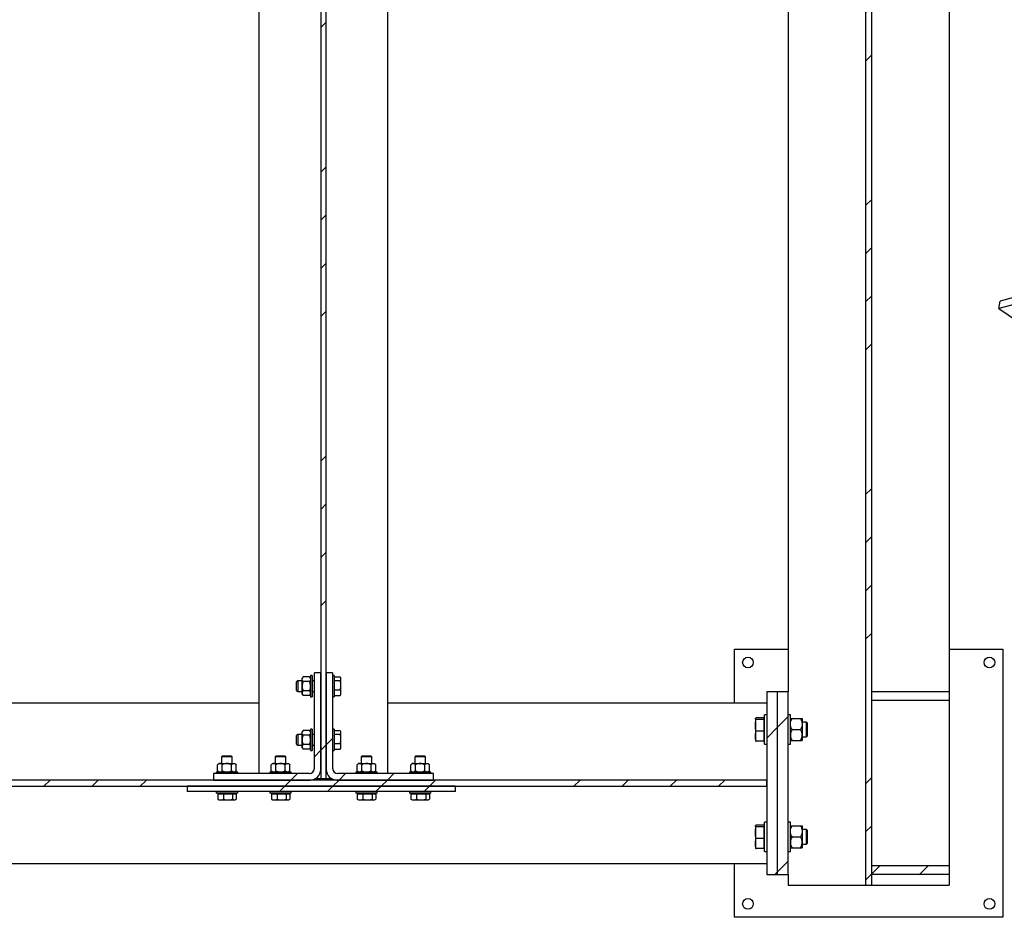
# Model space of a CAD drawing. Header units: millimetres. Extents: x 0 to 841, y 0 to 594.
# Tile 31 of 95: x 429 to 520, y 280 to 363. Entities that reach past the tile are written whole.
import ezdxf

# ---------------------------------------------------------------- set-up
doc = ezdxf.new("R2010")
doc.units = ezdxf.units.MM
doc.layers.add('COTES', color=1, linetype='Continuous')
doc.layers.add('TRAIT-FINS', color=9, linetype='Continuous')
doc.layers.add('TRAIT-FORT', color=4, linetype='Continuous', lineweight=25)
doc.styles.add('SLDTEXTSTYLE0', font='TXT', dxfattribs={"width": 0.75})
doc.dimstyles.new('SLDDIMSTYLE0', dxfattribs={"dimtxt": 3, "dimasz": 2, "dimexe": 0, "dimexo": 0.0625, "dimgap": 0.75, "dimtad": 1, "dimdec": 0, "dimlfac": 20, "dimrnd": 1e-09, "dimzin": 12, "dimdsep": 46, "dimtxsty": 'SLDTEXTSTYLE0', "dimsah": 1, "dimcen": 0.09, "dimadec": 0, "dimazin": 3, "dimtfac": 1, "dimtdec": 0, "dimtofl": 0, "dimtmove": 0, "dimatfit": 3, "dimfxl": 1, "dimfrac": 2, "dimtolj": 1, "dimtzin": 12, "dimarcsym": 0})
pattern_1 = [(45, (0, 0), (-13.4704, 13.4704), []), (45, (4.49, 2e-323), (-13.4704, 13.4704), []), (45, (8.98, 4e-323), (-13.4704, 13.4704), []), (45, (13.47, 6e-323), (-13.4704, 13.4704), [])]

# ---------------------------------------------------------------- blocks, each defined once
blk = doc.blocks.new('_D_20')
at = {"layer": 'COTES', "color": 1, "transparency": 16777216}
blk.add_line((463.008, 365.576), (500.308, 365.576), dxfattribs=at)
for points in [[(463.008, 365.576), (465.008, 365.076), (465.008, 366.076)], [(500.308, 365.576), (498.308, 366.076), (498.308, 365.076)]]:
    blk.add_solid(points, dxfattribs=at)
at = {"layer": 'COTES', "color": 1, "transparency": 16777216, "insert": (478.333, 369.444), "char_height": 3, "attachment_point": 1, "style": 'SLDTEXTSTYLE0'}
blk.add_mtext('746', dxfattribs=at)

msp = doc.modelspace()

# ---------------------------------------------------------------- hatches: boundary and pattern name
at = {"layer": 'TRAIT-FINS'}
h = msp.add_hatch(dxfattribs=at)
h.set_pattern_fill('DIN 201 ACIER ET FONTE', color=9, style=0, pattern_type=2)
h.set_pattern_definition(pattern_1)
h.paths.add_polyline_path([(508.095, 464.045), (507.52, 464.045), (507.52, 282.545), (508.095, 282.545)], flags=0)
h = msp.add_hatch(dxfattribs=at)
h.set_pattern_fill('DIN 201 ACIER ET FONTE', color=9, style=0, pattern_type=2)
h.set_pattern_definition(pattern_1)
h.paths.add_polyline_path([(457.258, 435.145), (456.758, 435.145), (456.758, 292.445), (457.258, 292.445)], flags=0)
h = msp.add_hatch(dxfattribs=at)
h.set_pattern_fill('DIN 201 ACIER ET FONTE', color=9, style=0, pattern_type=2)
h.set_pattern_definition(pattern_1)
edge = h.paths.add_edge_path(flags=0)
edge.add_line((456.158, 302.333), (456.158, 293.433))
edge.add_arc((455.658, 293.433), 0.5, 270, 360, ccw=False)
edge.add_line((455.658, 292.933), (446.758, 292.933))
edge.add_line((446.758, 292.933), (446.758, 292.333))
edge.add_line((446.758, 292.333), (455.758, 292.333))
edge.add_arc((455.758, 293.333), 1, 270, 360)
edge.add_line((456.758, 293.333), (456.758, 302.333))
edge.add_line((456.758, 302.333), (456.158, 302.333))
h = msp.add_hatch(dxfattribs=at)
h.set_pattern_fill('DIN 201 ACIER ET FONTE', color=9, style=0, pattern_type=2)
h.set_pattern_definition(pattern_1)
edge = h.paths.add_edge_path(flags=0)
edge.add_line((467.258, 292.933), (458.358, 292.933))
edge.add_arc((458.358, 293.433), 0.5, 180, 270, ccw=False)
edge.add_line((457.858, 293.433), (457.858, 302.333))
edge.add_line((457.858, 302.333), (457.258, 302.333))
edge.add_line((457.258, 302.333), (457.258, 293.333))
edge.add_arc((458.258, 293.333), 1, 180, 270)
edge.add_line((458.258, 292.333), (467.258, 292.333))
edge.add_line((467.258, 292.333), (467.258, 292.933))
h = msp.add_hatch(dxfattribs=at)
h.set_pattern_fill('DIN 201 ACIER ET FONTE', color=9, style=0, pattern_type=2)
h.set_pattern_definition(pattern_1)
h.paths.add_polyline_path([(499.308, 283.545), (499.308, 300.545), (498.308, 300.545), (498.308, 283.545)], flags=0)
h = msp.add_hatch(dxfattribs=at)
h.set_pattern_fill('DIN 201 ACIER ET FONTE', color=9, style=0, pattern_type=2)
h.set_pattern_definition(pattern_1)
h.paths.add_polyline_path([(500.308, 283.545), (500.308, 300.545), (499.308, 300.545), (499.308, 283.545)], flags=0)
h = msp.add_hatch(dxfattribs=at)
h.set_pattern_fill('DIN 201 ACIER ET FONTE', color=9, style=0, pattern_type=2)
h.set_pattern_definition(pattern_1)
h.paths.add_polyline_path([(515.308, 299.745), (515.308, 300.545), (508.095, 300.545), (508.095, 299.745)], flags=0)
h = msp.add_hatch(dxfattribs=at)
h.set_pattern_fill('DIN 201 ACIER ET FONTE', color=9, style=0, pattern_type=2)
h.set_pattern_definition(pattern_1)
h.paths.add_polyline_path([(338.308, 292.333), (338.308, 291.758), (498.308, 291.758), (498.308, 292.333)], flags=0)
h = msp.add_hatch(dxfattribs=at)
h.set_pattern_fill('DIN 201 ACIER ET FONTE', color=9, style=0, pattern_type=2)
h.set_pattern_definition(pattern_1)
h.paths.add_polyline_path([(444.308, 291.258), (469.308, 291.258), (469.308, 291.758), (444.308, 291.758)], flags=0)
h = msp.add_hatch(dxfattribs=at)
h.set_pattern_fill('DIN 201 ACIER ET FONTE', color=9, style=0, pattern_type=2)
h.set_pattern_definition(pattern_1)
h.paths.add_polyline_path([(515.308, 283.545), (515.308, 284.345), (508.095, 284.345), (508.095, 283.545)], flags=0)

# ---------------------------------------------------------------- linework, layer by layer
at = {"layer": 'TRAIT-FORT', "color": 4, "linetype": 'Continuous', "lineweight": 25}
for p, q in [((507.52, 464.045), (507.52, 282.545)), ((508.095, 282.545), (508.095, 464.045)), ((456.758, 435.145), (456.758, 292.445)), ((457.258, 292.445), (457.258, 435.145)), ((451.008, 292.933), (451.008, 434.658)), ((463.008, 292.933), (463.008, 434.658)), ((500.308, 427.045), (500.308, 300.545)), ((515.308, 427.045), (515.308, 300.545)), ((535.292, 341.046), (520.052, 336.978)), ((535.183, 340.344), (519.943, 336.277)), ((519.943, 336.277), (520.052, 336.978)), ((519.943, 336.277), (532.6, 327.577)), ((495.308, 299.545), (495.308, 304.545)), ((495.308, 304.545), (500.308, 304.545)), ((515.308, 304.545), (520.308, 304.545)), ((520.308, 304.545), (520.308, 279.545)), ((455.124, 301.949), (455.008, 301.833)), ((455.008, 301.732), (455.008, 301.833)), ((455.692, 301.949), (455.124, 301.949)), ((455.808, 301.833), (455.692, 301.949)), ((455.958, 302.083), (455.808, 302.083)), ((455.808, 302.083), (455.808, 300.083)), ((455.958, 302.083), (455.958, 300.083)), ((456.758, 302.333), (456.158, 302.333)), ((456.158, 293.433), (456.158, 302.333)), ((456.758, 293.333), (456.758, 302.333)), ((457.858, 302.333), (457.258, 302.333)), ((457.258, 302.333), (457.258, 293.333)), ((457.858, 302.333), (457.858, 293.433)), ((458.008, 302.083), (457.858, 302.083)), ((458.008, 302.083), (458.008, 300.083)), ((458.048, 301.942), (458.566, 301.942)), ((458.048, 301.61), (458.048, 301.942)), ((458.633, 301.833), (458.597, 301.895)), ((458.633, 301.776), (458.633, 301.833)), ((454.608, 301.583), (454.508, 301.483)), ((454.508, 300.683), (454.508, 301.483)), ((455.008, 301.583), (454.608, 301.583)), ((454.608, 301.583), (454.608, 300.583)), ((455.008, 301.083), (455.008, 301.732)), ((455.008, 300.433), (455.008, 301.083)), ((455.692, 301.516), (455.124, 301.516)), ((456.158, 301.583), (455.958, 301.583)), ((458.048, 301.775), (458.008, 301.775)), ((458.048, 301.61), (458.566, 301.61)), ((458.048, 300.751), (458.048, 301.61)), ((458.633, 301.181), (458.633, 301.776)), ((458.633, 300.488), (458.633, 301.181)), ((454.508, 300.683), (454.608, 300.583)), ((454.608, 300.583), (455.008, 300.583)), ((455.008, 300.333), (455.008, 300.433)), ((455.008, 300.333), (455.124, 300.217)), ((455.692, 300.65), (455.124, 300.65)), ((455.692, 300.217), (455.124, 300.217)), ((455.692, 300.217), (455.808, 300.333)), ((455.808, 300.083), (455.958, 300.083)), ((455.958, 300.583), (456.158, 300.583)), ((457.858, 300.083), (458.008, 300.083)), ((458.008, 300.39), (458.048, 300.39)), ((458.048, 300.751), (458.566, 300.751)), ((458.048, 300.224), (458.048, 300.751)), ((458.048, 300.224), (458.566, 300.224)), ((458.594, 300.272), (458.566, 300.224)), ((458.597, 300.271), (458.633, 300.333)), ((458.633, 300.333), (458.633, 300.488)), ((498.308, 300.545), (498.308, 283.545)), ((499.308, 300.545), (498.308, 300.545)), ((499.308, 283.545), (499.308, 300.545)), ((500.308, 300.545), (499.308, 300.545)), ((500.308, 283.545), (500.308, 300.545)), ((508.095, 299.745), (508.095, 300.545)), ((515.308, 300.545), (508.095, 300.545)), ((515.308, 300.545), (515.308, 299.745)), ((412.758, 299.545), (451.008, 299.545)), ((463.008, 299.545), (498.308, 299.545)), ((515.308, 299.745), (508.095, 299.745)), ((515.308, 299.745), (515.308, 284.345)), ((498.308, 298.42), (498.108, 298.42)), ((498.108, 297.177), (498.108, 298.42)), ((500.508, 298.42), (500.308, 298.42)), ((500.508, 297.177), (500.508, 298.42)), ((497.261, 298.08), (497.258, 298.07)), ((497.258, 298.07), (497.258, 298.07)), ((497.258, 298.062), (497.258, 297.438)), ((497.258, 297.438), (497.258, 296.422)), ((498.068, 298.139), (497.315, 298.139)), ((498.068, 297.985), (497.315, 297.985)), ((498.068, 297.985), (498.068, 298.139)), ((498.108, 297.995), (498.068, 297.995)), ((498.068, 296.891), (498.068, 297.985)), ((500.666, 298.07), (501.449, 298.07)), ((501.608, 298.07), (501.608, 297.558)), ((502.016, 297.72), (501.608, 297.72)), ((501.608, 297.558), (501.608, 296.533)), ((502.108, 297.628), (502.016, 297.72)), ((502.016, 296.422), (502.016, 297.72)), ((502.108, 296.462), (502.108, 297.628)), ((454.608, 296.583), (454.508, 296.483)), ((454.508, 295.683), (454.508, 296.483)), ((455.008, 296.583), (454.608, 296.583)), ((454.608, 296.583), (454.608, 295.583)), ((455.124, 296.949), (455.008, 296.833)), ((455.008, 296.732), (455.008, 296.833)), ((455.008, 296.083), (455.008, 296.732)), ((455.692, 296.949), (455.124, 296.949)), ((455.692, 296.516), (455.124, 296.516)), ((455.808, 296.833), (455.692, 296.949)), ((455.958, 297.083), (455.808, 297.083)), ((455.808, 297.083), (455.808, 295.083)), ((455.958, 297.083), (455.958, 295.083)), ((456.158, 296.583), (455.958, 296.583)), ((458.008, 297.083), (457.858, 297.083)), ((458.008, 297.083), (458.008, 295.083)), ((458.048, 296.775), (458.008, 296.775)), ((458.048, 296.942), (458.566, 296.942)), ((458.048, 296.61), (458.048, 296.942)), ((458.048, 296.61), (458.566, 296.61)), ((458.048, 295.751), (458.048, 296.61)), ((458.633, 296.833), (458.597, 296.895)), ((458.633, 296.776), (458.633, 296.833)), ((458.633, 296.181), (458.633, 296.776)), ((497.258, 296.422), (497.258, 296.02)), ((498.068, 296.891), (497.315, 296.891)), ((498.068, 295.952), (498.068, 296.891)), ((498.108, 295.67), (498.108, 297.177)), ((500.508, 295.67), (500.508, 297.177)), ((500.666, 297.045), (501.449, 297.045)), ((501.608, 296.533), (501.608, 296.02)), ((501.608, 296.37), (502.016, 296.37)), ((502.016, 296.37), (502.108, 296.462)), ((502.016, 296.37), (502.016, 296.422)), ((454.508, 295.683), (454.608, 295.583)), ((454.608, 295.583), (455.008, 295.583)), ((455.008, 295.433), (455.008, 296.083)), ((455.008, 295.333), (455.008, 295.433)), ((455.692, 295.65), (455.124, 295.65)), ((455.958, 295.583), (456.158, 295.583)), ((458.048, 295.751), (458.566, 295.751)), ((458.048, 295.224), (458.048, 295.751)), ((458.633, 295.488), (458.633, 296.181)), ((458.633, 295.333), (458.633, 295.488)), ((497.258, 296.02), (497.261, 296.01)), ((498.068, 295.952), (497.315, 295.952)), ((498.068, 296.095), (498.108, 296.095)), ((498.108, 295.67), (498.308, 295.67)), ((500.308, 295.67), (500.508, 295.67)), ((500.666, 296.02), (501.449, 296.02)), ((447.611, 294.608), (447.511, 294.508)), ((447.511, 294.508), (447.511, 293.883)), ((448.511, 294.508), (447.511, 294.508)), ((447.611, 294.608), (448.411, 294.608)), ((448.511, 294.508), (448.411, 294.608)), ((448.511, 293.883), (448.511, 294.508)), ((452.611, 294.608), (452.511, 294.508)), ((452.511, 294.508), (452.511, 293.883)), ((453.511, 294.508), (452.511, 294.508)), ((452.611, 294.608), (453.411, 294.608)), ((453.511, 294.508), (453.411, 294.608)), ((453.511, 293.883), (453.511, 294.508)), ((455.008, 295.333), (455.124, 295.217)), ((455.692, 295.217), (455.124, 295.217)), ((455.692, 295.217), (455.808, 295.333)), ((455.808, 295.083), (455.958, 295.083)), ((457.858, 295.083), (458.008, 295.083)), ((458.008, 295.39), (458.048, 295.39)), ((458.048, 295.224), (458.566, 295.224)), ((458.594, 295.272), (458.566, 295.224)), ((458.597, 295.271), (458.633, 295.333)), ((460.611, 294.608), (460.511, 294.508)), ((460.511, 294.508), (460.511, 293.883)), ((461.511, 294.508), (460.511, 294.508)), ((460.611, 294.608), (461.411, 294.608)), ((461.511, 294.508), (461.411, 294.608)), ((461.511, 293.883), (461.511, 294.508)), ((465.611, 294.608), (465.511, 294.508)), ((465.511, 294.508), (465.511, 293.883)), ((466.511, 294.508), (465.511, 294.508)), ((465.611, 294.608), (466.411, 294.608)), ((466.511, 294.508), (466.411, 294.608)), ((466.511, 293.883), (466.511, 294.508)), ((447.261, 293.883), (447.145, 293.767)), ((447.145, 293.199), (447.145, 293.767)), ((447.261, 293.883), (447.362, 293.883)), ((447.362, 293.883), (448.011, 293.883)), ((447.578, 293.199), (447.578, 293.767)), ((448.011, 293.883), (448.661, 293.883)), ((448.444, 293.199), (448.444, 293.767)), ((448.661, 293.883), (448.761, 293.883)), ((448.877, 293.767), (448.761, 293.883)), ((448.877, 293.199), (448.877, 293.767)), ((452.261, 293.883), (452.145, 293.767)), ((452.145, 293.199), (452.145, 293.767)), ((452.261, 293.883), (452.362, 293.883)), ((452.362, 293.883), (453.011, 293.883)), ((452.578, 293.199), (452.578, 293.767)), ((453.011, 293.883), (453.661, 293.883)), ((453.444, 293.199), (453.444, 293.767)), ((453.661, 293.883), (453.761, 293.883)), ((453.877, 293.767), (453.761, 293.883)), ((453.877, 293.199), (453.877, 293.767)), ((460.261, 293.883), (460.145, 293.767)), ((460.145, 293.199), (460.145, 293.767)), ((460.261, 293.883), (460.362, 293.883)), ((460.362, 293.883), (461.011, 293.883)), ((460.578, 293.199), (460.578, 293.767)), ((461.011, 293.883), (461.661, 293.883)), ((461.444, 293.199), (461.444, 293.767)), ((461.661, 293.883), (461.761, 293.883)), ((461.877, 293.767), (461.761, 293.883)), ((461.877, 293.199), (461.877, 293.767)), ((465.261, 293.883), (465.145, 293.767)), ((465.145, 293.199), (465.145, 293.767)), ((465.261, 293.883), (465.362, 293.883)), ((465.362, 293.883), (466.011, 293.883)), ((465.578, 293.199), (465.578, 293.767)), ((466.011, 293.883), (466.661, 293.883)), ((466.444, 293.199), (466.444, 293.767)), ((466.661, 293.883), (466.761, 293.883)), ((466.877, 293.767), (466.761, 293.883)), ((466.877, 293.199), (466.877, 293.767)), ((446.758, 292.933), (446.758, 292.333)), ((455.658, 292.933), (446.758, 292.933)), ((447.011, 293.083), (447.011, 292.933)), ((449.011, 293.083), (447.011, 293.083)), ((447.146, 293.199), (447.261, 293.083)), ((448.761, 293.083), (448.877, 293.199)), ((449.011, 292.933), (449.011, 293.083)), ((452.011, 293.083), (452.011, 292.933)), ((454.011, 293.083), (452.011, 293.083)), ((452.146, 293.199), (452.261, 293.083)), ((453.761, 293.083), (453.877, 293.199)), ((454.011, 292.933), (454.011, 293.083)), ((467.258, 292.933), (458.358, 292.933)), ((460.011, 293.083), (460.011, 292.933)), ((462.011, 293.083), (460.011, 293.083)), ((460.146, 293.199), (460.261, 293.083)), ((461.761, 293.083), (461.877, 293.199)), ((462.011, 292.933), (462.011, 293.083)), ((465.011, 293.083), (465.011, 292.933)), ((467.011, 293.083), (465.011, 293.083)), ((465.146, 293.199), (465.261, 293.083)), ((466.761, 293.083), (466.877, 293.199)), ((467.011, 292.933), (467.011, 293.083)), ((467.258, 292.333), (467.258, 292.933)), ((498.308, 292.333), (338.308, 292.333)), ((338.308, 291.758), (498.308, 291.758)), ((469.308, 291.758), (444.308, 291.758)), ((444.308, 291.758), (444.308, 291.258)), ((446.758, 292.333), (455.758, 292.333)), ((456.758, 292.445), (456.219, 292.445)), ((457.258, 292.445), (456.758, 292.445)), ((457.797, 292.445), (457.258, 292.445)), ((458.258, 292.333), (467.258, 292.333)), ((469.308, 291.258), (469.308, 291.758)), ((498.308, 291.758), (498.308, 292.333)), ((469.308, 291.258), (444.308, 291.258)), ((447.011, 291.258), (447.011, 291.108)), ((449.011, 291.108), (447.011, 291.108)), ((447.153, 291.068), (447.153, 290.55)), ((447.153, 291.068), (447.679, 291.068)), ((447.319, 291.108), (447.319, 291.068)), ((447.679, 291.068), (447.679, 290.55)), ((447.679, 291.068), (448.538, 291.068)), ((448.538, 291.068), (448.538, 290.55)), ((448.538, 291.068), (448.87, 291.068)), ((448.704, 291.068), (448.704, 291.108)), ((448.87, 291.068), (448.87, 290.55)), ((449.011, 291.108), (449.011, 291.258)), ((452.011, 291.258), (452.011, 291.108)), ((454.011, 291.108), (452.011, 291.108)), ((452.153, 291.068), (452.153, 290.55)), ((452.153, 291.068), (452.679, 291.068)), ((452.319, 291.108), (452.319, 291.068)), ((452.679, 291.068), (452.679, 290.55)), ((452.679, 291.068), (453.538, 291.068)), ((453.538, 291.068), (453.538, 290.55)), ((453.538, 291.068), (453.87, 291.068)), ((453.704, 291.068), (453.704, 291.108)), ((453.87, 291.068), (453.87, 290.55)), ((454.011, 291.108), (454.011, 291.258)), ((460.011, 291.258), (460.011, 291.108)), ((462.011, 291.108), (460.011, 291.108)), ((460.153, 291.068), (460.153, 290.55)), ((460.153, 291.068), (460.679, 291.068)), ((460.319, 291.108), (460.319, 291.068)), ((460.679, 291.068), (460.679, 290.55)), ((460.679, 291.068), (461.538, 291.068)), ((461.538, 291.068), (461.538, 290.55)), ((461.538, 291.068), (461.87, 291.068)), ((461.704, 291.068), (461.704, 291.108)), ((461.87, 291.068), (461.87, 290.55)), ((462.011, 291.108), (462.011, 291.258)), ((465.011, 291.258), (465.011, 291.108)), ((467.011, 291.108), (465.011, 291.108)), ((465.153, 291.068), (465.153, 290.55)), ((465.153, 291.068), (465.679, 291.068)), ((465.319, 291.108), (465.319, 291.068)), ((465.679, 291.068), (465.679, 290.55)), ((465.679, 291.068), (466.538, 291.068)), ((466.538, 291.068), (466.538, 290.55)), ((466.538, 291.068), (466.87, 291.068)), ((466.704, 291.068), (466.704, 291.108)), ((466.87, 291.068), (466.87, 290.55)), ((467.011, 291.108), (467.011, 291.258)), ((447.2, 290.522), (447.153, 290.55)), ((447.199, 290.519), (447.261, 290.483)), ((447.261, 290.483), (447.416, 290.483)), ((447.416, 290.483), (448.108, 290.483)), ((448.108, 290.483), (448.704, 290.483)), ((448.704, 290.483), (448.761, 290.483)), ((448.761, 290.483), (448.824, 290.519)), ((452.2, 290.522), (452.153, 290.55)), ((452.199, 290.519), (452.261, 290.483)), ((452.261, 290.483), (452.416, 290.483)), ((452.416, 290.483), (453.108, 290.483)), ((453.108, 290.483), (453.704, 290.483)), ((453.704, 290.483), (453.761, 290.483)), ((453.761, 290.483), (453.824, 290.519)), ((460.2, 290.522), (460.153, 290.55)), ((460.199, 290.519), (460.261, 290.483)), ((460.261, 290.483), (460.416, 290.483)), ((460.416, 290.483), (461.108, 290.483)), ((461.108, 290.483), (461.704, 290.483)), ((461.704, 290.483), (461.761, 290.483)), ((461.761, 290.483), (461.824, 290.519)), ((465.2, 290.522), (465.153, 290.55)), ((465.199, 290.519), (465.261, 290.483)), ((465.261, 290.483), (465.416, 290.483)), ((465.416, 290.483), (466.108, 290.483)), ((466.108, 290.483), (466.704, 290.483)), ((466.704, 290.483), (466.761, 290.483)), ((466.761, 290.483), (466.824, 290.519)), ((497.261, 288.08), (497.258, 288.07)), ((497.258, 288.07), (497.258, 288.07)), ((498.068, 288.139), (497.315, 288.139)), ((498.068, 287.985), (498.068, 288.139)), ((498.308, 288.42), (498.108, 288.42)), ((498.108, 287.177), (498.108, 288.42)), ((500.508, 288.42), (500.308, 288.42)), ((500.508, 287.177), (500.508, 288.42)), ((500.666, 288.07), (501.449, 288.07)), ((501.608, 288.07), (501.608, 287.558)), ((497.258, 288.062), (497.258, 287.438)), ((497.258, 287.438), (497.258, 286.422)), ((498.068, 287.985), (497.315, 287.985)), ((498.108, 287.995), (498.068, 287.995)), ((498.068, 286.891), (498.068, 287.985)), ((498.108, 285.67), (498.108, 287.177)), ((500.508, 285.67), (500.508, 287.177)), ((502.016, 287.72), (501.608, 287.72)), ((501.608, 287.558), (501.608, 286.533)), ((502.108, 287.628), (502.016, 287.72)), ((502.016, 286.422), (502.016, 287.72)), ((502.108, 286.462), (502.108, 287.628)), ((497.258, 286.422), (497.258, 286.02)), ((498.068, 286.891), (497.315, 286.891)), ((498.068, 285.952), (498.068, 286.891)), ((500.666, 287.045), (501.449, 287.045)), ((501.608, 286.533), (501.608, 286.02)), ((501.608, 286.37), (502.016, 286.37)), ((502.016, 286.37), (502.108, 286.462)), ((502.016, 286.37), (502.016, 286.422)), ((497.258, 286.02), (497.261, 286.01)), ((498.068, 285.952), (497.315, 285.952)), ((498.068, 286.095), (498.108, 286.095)), ((498.108, 285.67), (498.308, 285.67)), ((500.308, 285.67), (500.508, 285.67)), ((500.666, 286.02), (501.449, 286.02)), ((338.308, 284.545), (498.308, 284.545)), ((495.308, 279.545), (495.308, 284.545)), ((498.308, 283.545), (499.308, 283.545)), ((499.308, 283.545), (500.308, 283.545)), ((500.308, 283.545), (500.308, 282.545)), ((508.095, 283.545), (508.095, 284.345)), ((515.308, 284.345), (508.095, 284.345)), ((515.308, 283.545), (508.095, 283.545)), ((515.308, 284.345), (515.308, 283.545)), ((515.308, 283.545), (515.308, 282.545)), ((500.308, 282.545), (506.17, 282.545)), ((506.17, 282.545), (507.52, 282.545)), ((507.52, 282.545), (508.095, 282.545)), ((508.095, 282.545), (509.445, 282.545)), ((509.445, 282.545), (515.308, 282.545)), ((520.308, 279.545), (495.308, 279.545))]:
    msp.add_line(p, q, dxfattribs=at)
for centre in [(496.558, 303.295), (519.058, 303.295), (496.558, 280.795), (519.058, 280.795)]:
    msp.add_circle(centre, 0.5, dxfattribs=at)
for centre, radius, start, end in [((455.658, 293.433), 0.5, 270, 0), ((455.758, 293.333), 1, 270, 0), ((458.258, 293.333), 1, 180, 270), ((458.358, 293.433), 0.5, 180, 270)]:
    msp.add_arc(centre, radius, start, end, dxfattribs=at)
for points, knots in [([(455.008, 301.732), (455.009, 301.751), (455.013, 301.789), (455.046, 301.863), (455.093, 301.915), (455.124, 301.949)], [0, 0, 0, 0, 0.249707, 0.504625, 1, 1, 1, 1]), ([(455.692, 301.949), (455.719, 301.919), (455.774, 301.859), (455.805, 301.784), (455.807, 301.741), (455.808, 301.732)], [0, 0, 0, 0, 0.432386, 0.879557, 1, 1, 1, 1]), ([(458.633, 301.776), (458.629, 301.803), (458.623, 301.86), (458.585, 301.914), (458.566, 301.942)], [0, 0, 0, 0, 0.494511, 1, 1, 1, 1]), ([(455.124, 301.516), (455.097, 301.546), (455.042, 301.606), (455.01, 301.681), (455.008, 301.723), (455.008, 301.732)], [0, 0, 0, 0, 0.432386, 0.879557, 1, 1, 1, 1]), ([(455.124, 301.516), (455.1, 301.465), (455.057, 301.372), (455.016, 301.226), (455.01, 301.131), (455.008, 301.083)], [0, 0, 0, 0, 0.370534, 0.681058, 1, 1, 1, 1]), ([(455.008, 301.083), (455.008, 301.076), (455.008, 301.015), (455.025, 300.9), (455.07, 300.764), (455.108, 300.682), (455.124, 300.65)], [0, 0, 0, 0, 0.048843, 0.400094, 0.764039, 1, 1, 1, 1]), ([(455.808, 301.732), (455.806, 301.714), (455.803, 301.676), (455.769, 301.602), (455.722, 301.55), (455.692, 301.516)], [0, 0, 0, 0, 0.249707, 0.504625, 1, 1, 1, 1]), ([(455.808, 301.083), (455.805, 301.13), (455.8, 301.225), (455.759, 301.371), (455.715, 301.465), (455.692, 301.516)], [0, 0, 0, 0, 0.309954, 0.629469, 1, 1, 1, 1]), ([(455.692, 300.65), (455.707, 300.682), (455.745, 300.762), (455.79, 300.899), (455.807, 301.014), (455.808, 301.076), (455.808, 301.083)], [0, 0, 0, 0, 0.235965, 0.588239, 0.951157, 1, 1, 1, 1]), ([(458.566, 301.61), (458.584, 301.637), (458.622, 301.691), (458.629, 301.747), (458.633, 301.776)], [0, 0, 0, 0, 0.495458, 1, 1, 1, 1]), ([(458.633, 301.181), (458.629, 301.252), (458.623, 301.398), (458.585, 301.539), (458.566, 301.61)], [0, 0, 0, 0, 0.494511, 1, 1, 1, 1]), ([(458.566, 300.751), (458.584, 300.821), (458.622, 300.962), (458.629, 301.107), (458.633, 301.181)], [0, 0, 0, 0, 0.495458, 1, 1, 1, 1]), ([(455.124, 300.65), (455.097, 300.62), (455.042, 300.56), (455.01, 300.485), (455.008, 300.442), (455.008, 300.433)], [0, 0, 0, 0, 0.432386, 0.879557, 1, 1, 1, 1]), ([(455.008, 300.433), (455.009, 300.415), (455.013, 300.377), (455.046, 300.303), (455.093, 300.251), (455.124, 300.217)], [0, 0, 0, 0, 0.249707, 0.504625, 1, 1, 1, 1]), ([(455.808, 300.433), (455.806, 300.452), (455.803, 300.49), (455.769, 300.564), (455.722, 300.616), (455.692, 300.65)], [0, 0, 0, 0, 0.249707, 0.504625, 1, 1, 1, 1]), ([(455.692, 300.217), (455.719, 300.247), (455.774, 300.307), (455.805, 300.382), (455.807, 300.424), (455.808, 300.433)], [0, 0, 0, 0, 0.432386, 0.879557, 1, 1, 1, 1]), ([(458.633, 300.488), (458.629, 300.532), (458.623, 300.621), (458.585, 300.708), (458.566, 300.751)], [0, 0, 0, 0, 0.494511, 1, 1, 1, 1]), ([(458.566, 300.224), (458.584, 300.267), (458.622, 300.353), (458.629, 300.443), (458.633, 300.488)], [0, 0, 0, 0, 0.495458, 1, 1, 1, 1]), ([(497.258, 298.062), (497.261, 298.075), (497.266, 298.1), (497.299, 298.126), (497.315, 298.139)], [0, 0, 0, 0, 0.497781, 1, 1, 1, 1]), ([(497.315, 297.985), (497.299, 297.997), (497.266, 298.023), (497.261, 298.049), (497.258, 298.062)], [0, 0, 0, 0, 0.498113, 1, 1, 1, 1]), ([(497.258, 297.438), (497.261, 297.529), (497.266, 297.713), (497.299, 297.894), (497.315, 297.985)], [0, 0, 0, 0, 0.497781, 1, 1, 1, 1]), ([(497.315, 296.891), (497.299, 296.982), (497.266, 297.163), (497.261, 297.346), (497.258, 297.438)], [0, 0, 0, 0, 0.498113, 1, 1, 1, 1]), ([(500.508, 297.558), (500.51, 297.602), (500.515, 297.693), (500.55, 297.824), (500.6, 297.95), (500.644, 298.03), (500.666, 298.07)], [0, 0, 0, 0, 0.249578, 0.504364, 0.751047, 1, 1, 1, 1]), ([(500.508, 298.07), (500.511, 298.07), (500.519, 298.07), (500.575, 298.07), (500.634, 298.07), (500.666, 298.07)], [0, 0, 0, 0, 0.309937, 0.629435, 1, 1, 1, 1]), ([(500.666, 297.045), (500.629, 297.116), (500.573, 297.222), (500.527, 297.374), (500.51, 297.475), (500.508, 297.536), (500.508, 297.558)], [0, 0, 0, 0, 0.432045, 0.654349, 0.879653, 1, 1, 1, 1]), ([(501.449, 298.07), (501.486, 298), (501.543, 297.894), (501.589, 297.742), (501.606, 297.641), (501.607, 297.579), (501.608, 297.558)], [0, 0, 0, 0, 0.432045, 0.654349, 0.879653, 1, 1, 1, 1]), ([(501.449, 298.07), (501.481, 298.07), (501.54, 298.07), (501.596, 298.07), (501.604, 298.07), (501.608, 298.07)], [0, 0, 0, 0, 0.370568, 0.681076, 1, 1, 1, 1]), ([(501.608, 297.558), (501.605, 297.513), (501.601, 297.423), (501.566, 297.292), (501.515, 297.165), (501.471, 297.086), (501.449, 297.045)], [0, 0, 0, 0, 0.249578, 0.504364, 0.751047, 1, 1, 1, 1]), ([(455.008, 296.732), (455.009, 296.751), (455.013, 296.789), (455.046, 296.863), (455.093, 296.915), (455.124, 296.949)], [0, 0, 0, 0, 0.249707, 0.504625, 1, 1, 1, 1]), ([(455.124, 296.516), (455.097, 296.546), (455.042, 296.606), (455.01, 296.681), (455.008, 296.723), (455.008, 296.732)], [0, 0, 0, 0, 0.432386, 0.879557, 1, 1, 1, 1]), ([(455.124, 296.516), (455.1, 296.465), (455.057, 296.372), (455.016, 296.226), (455.01, 296.131), (455.008, 296.083)], [0, 0, 0, 0, 0.370534, 0.681058, 1, 1, 1, 1]), ([(455.692, 296.949), (455.719, 296.919), (455.774, 296.859), (455.805, 296.784), (455.807, 296.741), (455.808, 296.732)], [0, 0, 0, 0, 0.432386, 0.879557, 1, 1, 1, 1]), ([(455.808, 296.732), (455.806, 296.714), (455.803, 296.676), (455.769, 296.602), (455.722, 296.55), (455.692, 296.516)], [0, 0, 0, 0, 0.249707, 0.504625, 1, 1, 1, 1]), ([(455.808, 296.083), (455.805, 296.13), (455.8, 296.225), (455.759, 296.371), (455.715, 296.465), (455.692, 296.516)], [0, 0, 0, 0, 0.309954, 0.629469, 1, 1, 1, 1]), ([(458.633, 296.776), (458.629, 296.803), (458.623, 296.86), (458.585, 296.914), (458.566, 296.942)], [0, 0, 0, 0, 0.494511, 1, 1, 1, 1]), ([(458.566, 296.61), (458.584, 296.637), (458.622, 296.691), (458.629, 296.747), (458.633, 296.776)], [0, 0, 0, 0, 0.495458, 1, 1, 1, 1]), ([(458.633, 296.181), (458.629, 296.252), (458.623, 296.398), (458.585, 296.539), (458.566, 296.61)], [0, 0, 0, 0, 0.494511, 1, 1, 1, 1]), ([(497.258, 296.422), (497.261, 296.5), (497.266, 296.658), (497.299, 296.813), (497.315, 296.891)], [0, 0, 0, 0, 0.4977806, 1, 1, 1, 1]), ([(497.315, 295.952), (497.299, 296.03), (497.266, 296.185), (497.261, 296.343), (497.258, 296.422)], [0, 0, 0, 0, 0.498113, 1, 1, 1, 1]), ([(500.666, 297.045), (500.629, 296.975), (500.573, 296.869), (500.527, 296.717), (500.51, 296.616), (500.508, 296.554), (500.508, 296.533)], [0, 0, 0, 0, 0.432045, 0.654349, 0.879653, 1, 1, 1, 1]), ([(500.508, 296.533), (500.51, 296.488), (500.515, 296.398), (500.55, 296.267), (500.6, 296.14), (500.644, 296.061), (500.666, 296.02)], [0, 0, 0, 0, 0.249578, 0.504364, 0.751047, 1, 1, 1, 1]), ([(501.608, 296.533), (501.605, 296.577), (501.601, 296.668), (501.566, 296.799), (501.515, 296.925), (501.471, 297.005), (501.449, 297.045)], [0, 0, 0, 0, 0.249578, 0.504364, 0.751047, 1, 1, 1, 1]), ([(501.449, 296.02), (501.486, 296.091), (501.543, 296.197), (501.589, 296.349), (501.606, 296.45), (501.607, 296.511), (501.608, 296.533)], [0, 0, 0, 0, 0.432045, 0.654349, 0.879653, 1, 1, 1, 1]), ([(455.008, 296.083), (455.008, 296.076), (455.008, 296.015), (455.025, 295.9), (455.07, 295.764), (455.108, 295.682), (455.124, 295.65)], [0, 0, 0, 0, 0.048843, 0.400094, 0.764039, 1, 1, 1, 1]), ([(455.124, 295.65), (455.097, 295.62), (455.042, 295.56), (455.01, 295.485), (455.008, 295.442), (455.008, 295.433)], [0, 0, 0, 0, 0.432386, 0.879557, 1, 1, 1, 1]), ([(455.008, 295.433), (455.009, 295.415), (455.013, 295.377), (455.046, 295.303), (455.093, 295.251), (455.124, 295.217)], [0, 0, 0, 0, 0.249707, 0.504625, 1, 1, 1, 1]), ([(455.692, 295.65), (455.707, 295.682), (455.745, 295.762), (455.79, 295.899), (455.807, 296.014), (455.808, 296.076), (455.808, 296.083)], [0, 0, 0, 0, 0.235965, 0.588239, 0.951157, 1, 1, 1, 1]), ([(455.808, 295.433), (455.806, 295.452), (455.803, 295.49), (455.769, 295.564), (455.722, 295.616), (455.692, 295.65)], [0, 0, 0, 0, 0.249707, 0.504625, 1, 1, 1, 1]), ([(455.692, 295.217), (455.719, 295.247), (455.774, 295.307), (455.805, 295.382), (455.807, 295.424), (455.808, 295.433)], [0, 0, 0, 0, 0.432386, 0.879557, 1, 1, 1, 1]), ([(458.566, 295.751), (458.584, 295.821), (458.622, 295.962), (458.629, 296.107), (458.633, 296.181)], [0, 0, 0, 0, 0.495458, 1, 1, 1, 1]), ([(458.633, 295.488), (458.629, 295.532), (458.623, 295.621), (458.585, 295.708), (458.566, 295.751)], [0, 0, 0, 0, 0.494511, 1, 1, 1, 1]), ([(458.566, 295.224), (458.584, 295.267), (458.622, 295.353), (458.629, 295.443), (458.633, 295.488)], [0, 0, 0, 0, 0.495458, 1, 1, 1, 1]), ([(497.265, 296.012), (497.267, 296.005), (497.272, 295.985), (497.298, 295.965), (497.315, 295.952)], [0, 0, 0, 0, 0.350887, 1, 1, 1, 1]), ([(500.508, 296.02), (500.511, 296.02), (500.519, 296.02), (500.575, 296.02), (500.634, 296.02), (500.666, 296.02)], [0, 0, 0, 0, 0.309937, 0.629435, 1, 1, 1, 1]), ([(501.449, 296.02), (501.481, 296.02), (501.54, 296.02), (501.596, 296.02), (501.604, 296.02), (501.608, 296.02)], [0, 0, 0, 0, 0.370568, 0.681076, 1, 1, 1, 1]), ([(447.362, 293.883), (447.343, 293.881), (447.305, 293.878), (447.231, 293.844), (447.179, 293.798), (447.145, 293.767)], [0, 0, 0, 0, 0.249707, 0.504625, 1, 1, 1, 1]), ([(447.578, 293.767), (447.548, 293.794), (447.488, 293.849), (447.413, 293.881), (447.371, 293.882), (447.362, 293.883)], [0, 0, 0, 0, 0.432386, 0.879557, 1, 1, 1, 1]), ([(448.011, 293.883), (448.004, 293.883), (447.943, 293.882), (447.828, 293.866), (447.692, 293.821), (447.61, 293.782), (447.578, 293.767)], [0, 0, 0, 0, 0.048843, 0.400094, 0.764039, 1, 1, 1, 1]), ([(448.444, 293.767), (448.393, 293.79), (448.3, 293.833), (448.154, 293.875), (448.059, 293.88), (448.011, 293.883)], [0, 0, 0, 0, 0.370534, 0.681058, 1, 1, 1, 1]), ([(448.444, 293.767), (448.474, 293.794), (448.534, 293.849), (448.609, 293.881), (448.652, 293.882), (448.661, 293.883)], [0, 0, 0, 0, 0.432386, 0.879557, 1, 1, 1, 1]), ([(448.661, 293.883), (448.68, 293.881), (448.718, 293.878), (448.792, 293.844), (448.843, 293.798), (448.877, 293.767)], [0, 0, 0, 0, 0.249707, 0.504625, 1, 1, 1, 1]), ([(452.362, 293.883), (452.343, 293.881), (452.305, 293.878), (452.231, 293.844), (452.179, 293.798), (452.145, 293.767)], [0, 0, 0, 0, 0.249707, 0.504625, 1, 1, 1, 1]), ([(452.578, 293.767), (452.548, 293.794), (452.488, 293.849), (452.413, 293.881), (452.371, 293.882), (452.362, 293.883)], [0, 0, 0, 0, 0.432386, 0.879557, 1, 1, 1, 1]), ([(453.011, 293.883), (453.004, 293.883), (452.943, 293.882), (452.828, 293.866), (452.692, 293.821), (452.61, 293.782), (452.578, 293.767)], [0, 0, 0, 0, 0.048843, 0.400094, 0.764039, 1, 1, 1, 1]), ([(453.444, 293.767), (453.393, 293.79), (453.3, 293.833), (453.154, 293.875), (453.059, 293.88), (453.011, 293.883)], [0, 0, 0, 0, 0.370534, 0.681058, 1, 1, 1, 1]), ([(453.444, 293.767), (453.474, 293.794), (453.534, 293.849), (453.609, 293.881), (453.652, 293.882), (453.661, 293.883)], [0, 0, 0, 0, 0.432386, 0.879557, 1, 1, 1, 1]), ([(453.661, 293.883), (453.68, 293.881), (453.718, 293.878), (453.792, 293.844), (453.843, 293.798), (453.877, 293.767)], [0, 0, 0, 0, 0.249707, 0.504625, 1, 1, 1, 1]), ([(460.362, 293.883), (460.343, 293.881), (460.305, 293.878), (460.231, 293.844), (460.179, 293.798), (460.145, 293.767)], [0, 0, 0, 0, 0.249707, 0.504625, 1, 1, 1, 1]), ([(460.578, 293.767), (460.548, 293.794), (460.488, 293.849), (460.413, 293.881), (460.371, 293.882), (460.362, 293.883)], [0, 0, 0, 0, 0.432386, 0.879557, 1, 1, 1, 1]), ([(461.011, 293.883), (461.004, 293.883), (460.943, 293.882), (460.828, 293.866), (460.692, 293.821), (460.61, 293.782), (460.578, 293.767)], [0, 0, 0, 0, 0.048843, 0.400094, 0.764039, 1, 1, 1, 1]), ([(461.444, 293.767), (461.393, 293.79), (461.3, 293.833), (461.154, 293.875), (461.059, 293.88), (461.011, 293.883)], [0, 0, 0, 0, 0.370534, 0.681058, 1, 1, 1, 1]), ([(461.444, 293.767), (461.474, 293.794), (461.534, 293.849), (461.609, 293.881), (461.652, 293.882), (461.661, 293.883)], [0, 0, 0, 0, 0.432386, 0.879557, 1, 1, 1, 1]), ([(461.661, 293.883), (461.68, 293.881), (461.718, 293.878), (461.792, 293.844), (461.843, 293.798), (461.877, 293.767)], [0, 0, 0, 0, 0.249707, 0.504625, 1, 1, 1, 1]), ([(465.362, 293.883), (465.343, 293.881), (465.305, 293.878), (465.231, 293.844), (465.179, 293.798), (465.145, 293.767)], [0, 0, 0, 0, 0.249707, 0.504625, 1, 1, 1, 1]), ([(465.578, 293.767), (465.548, 293.794), (465.488, 293.849), (465.413, 293.881), (465.371, 293.882), (465.362, 293.883)], [0, 0, 0, 0, 0.432386, 0.879557, 1, 1, 1, 1]), ([(466.011, 293.883), (466.004, 293.883), (465.943, 293.882), (465.828, 293.866), (465.692, 293.821), (465.61, 293.782), (465.578, 293.767)], [0, 0, 0, 0, 0.048843, 0.400094, 0.764039, 1, 1, 1, 1]), ([(466.444, 293.767), (466.393, 293.79), (466.3, 293.833), (466.154, 293.875), (466.059, 293.88), (466.011, 293.883)], [0, 0, 0, 0, 0.370534, 0.681058, 1, 1, 1, 1]), ([(466.444, 293.767), (466.474, 293.794), (466.534, 293.849), (466.609, 293.881), (466.652, 293.882), (466.661, 293.883)], [0, 0, 0, 0, 0.432386, 0.879557, 1, 1, 1, 1]), ([(466.661, 293.883), (466.68, 293.881), (466.718, 293.878), (466.792, 293.844), (466.843, 293.798), (466.877, 293.767)], [0, 0, 0, 0, 0.249707, 0.504625, 1, 1, 1, 1]), ([(447.145, 293.199), (447.175, 293.172), (447.235, 293.117), (447.31, 293.085), (447.353, 293.083), (447.362, 293.083)], [0, 0, 0, 0, 0.432386, 0.879557, 1, 1, 1, 1]), ([(447.362, 293.083), (447.38, 293.085), (447.418, 293.088), (447.492, 293.122), (447.544, 293.168), (447.578, 293.199)], [0, 0, 0, 0, 0.249707, 0.504625, 1, 1, 1, 1]), ([(447.578, 293.199), (447.61, 293.184), (447.69, 293.146), (447.827, 293.1), (447.941, 293.084), (448.004, 293.083), (448.011, 293.083)], [0, 0, 0, 0, 0.235965, 0.588239, 0.951157, 1, 1, 1, 1]), ([(448.011, 293.083), (448.058, 293.086), (448.153, 293.091), (448.299, 293.132), (448.393, 293.176), (448.444, 293.199)], [0, 0, 0, 0, 0.309954, 0.629469, 1, 1, 1, 1]), ([(448.661, 293.083), (448.642, 293.085), (448.604, 293.088), (448.53, 293.122), (448.478, 293.168), (448.444, 293.199)], [0, 0, 0, 0, 0.249707, 0.504625, 1, 1, 1, 1]), ([(448.877, 293.199), (448.848, 293.172), (448.787, 293.117), (448.713, 293.085), (448.67, 293.083), (448.661, 293.083)], [0, 0, 0, 0, 0.4323863, 0.8795566, 1, 1, 1, 1]), ([(452.145, 293.199), (452.175, 293.172), (452.235, 293.117), (452.31, 293.085), (452.353, 293.083), (452.362, 293.083)], [0, 0, 0, 0, 0.432386, 0.879557, 1, 1, 1, 1]), ([(452.362, 293.083), (452.38, 293.085), (452.418, 293.088), (452.492, 293.122), (452.544, 293.168), (452.578, 293.199)], [0, 0, 0, 0, 0.249707, 0.504625, 1, 1, 1, 1]), ([(452.578, 293.199), (452.61, 293.184), (452.69, 293.146), (452.827, 293.1), (452.941, 293.084), (453.004, 293.083), (453.011, 293.083)], [0, 0, 0, 0, 0.235965, 0.588239, 0.951157, 1, 1, 1, 1]), ([(453.011, 293.083), (453.058, 293.086), (453.153, 293.091), (453.299, 293.132), (453.393, 293.176), (453.444, 293.199)], [0, 0, 0, 0, 0.309954, 0.629469, 1, 1, 1, 1]), ([(453.661, 293.083), (453.642, 293.085), (453.604, 293.088), (453.53, 293.122), (453.478, 293.168), (453.444, 293.199)], [0, 0, 0, 0, 0.249707, 0.504625, 1, 1, 1, 1]), ([(453.877, 293.199), (453.848, 293.172), (453.787, 293.117), (453.713, 293.085), (453.67, 293.083), (453.661, 293.083)], [0, 0, 0, 0, 0.4323863, 0.8795566, 1, 1, 1, 1]), ([(460.145, 293.199), (460.175, 293.172), (460.235, 293.117), (460.31, 293.085), (460.353, 293.083), (460.362, 293.083)], [0, 0, 0, 0, 0.432386, 0.879557, 1, 1, 1, 1]), ([(460.362, 293.083), (460.38, 293.085), (460.418, 293.088), (460.492, 293.122), (460.544, 293.168), (460.578, 293.199)], [0, 0, 0, 0, 0.249707, 0.504625, 1, 1, 1, 1]), ([(460.578, 293.199), (460.61, 293.184), (460.69, 293.146), (460.827, 293.1), (460.941, 293.084), (461.004, 293.083), (461.011, 293.083)], [0, 0, 0, 0, 0.235965, 0.588239, 0.951157, 1, 1, 1, 1]), ([(461.011, 293.083), (461.058, 293.086), (461.153, 293.091), (461.299, 293.132), (461.393, 293.176), (461.444, 293.199)], [0, 0, 0, 0, 0.309954, 0.629469, 1, 1, 1, 1]), ([(461.661, 293.083), (461.642, 293.085), (461.604, 293.088), (461.53, 293.122), (461.478, 293.168), (461.444, 293.199)], [0, 0, 0, 0, 0.249707, 0.504625, 1, 1, 1, 1]), ([(461.877, 293.199), (461.848, 293.172), (461.787, 293.117), (461.713, 293.085), (461.67, 293.083), (461.661, 293.083)], [0, 0, 0, 0, 0.4323863, 0.8795566, 1, 1, 1, 1]), ([(465.145, 293.199), (465.175, 293.172), (465.235, 293.117), (465.31, 293.085), (465.353, 293.083), (465.362, 293.083)], [0, 0, 0, 0, 0.432386, 0.879557, 1, 1, 1, 1]), ([(465.362, 293.083), (465.38, 293.085), (465.418, 293.088), (465.492, 293.122), (465.544, 293.168), (465.578, 293.199)], [0, 0, 0, 0, 0.249707, 0.504625, 1, 1, 1, 1]), ([(465.578, 293.199), (465.61, 293.184), (465.69, 293.146), (465.827, 293.1), (465.941, 293.084), (466.004, 293.083), (466.011, 293.083)], [0, 0, 0, 0, 0.235965, 0.588239, 0.951157, 1, 1, 1, 1]), ([(466.011, 293.083), (466.058, 293.086), (466.153, 293.091), (466.299, 293.132), (466.393, 293.176), (466.444, 293.199)], [0, 0, 0, 0, 0.309954, 0.629469, 1, 1, 1, 1]), ([(466.661, 293.083), (466.642, 293.085), (466.604, 293.088), (466.53, 293.122), (466.478, 293.168), (466.444, 293.199)], [0, 0, 0, 0, 0.249707, 0.504625, 1, 1, 1, 1]), ([(466.877, 293.199), (466.848, 293.172), (466.787, 293.117), (466.713, 293.085), (466.67, 293.083), (466.661, 293.083)], [0, 0, 0, 0, 0.4323863, 0.8795566, 1, 1, 1, 1]), ([(447.153, 290.55), (447.195, 290.531), (447.282, 290.493), (447.371, 290.486), (447.416, 290.483)], [0, 0, 0, 0, 0.495458, 1, 1, 1, 1]), ([(447.416, 290.483), (447.46, 290.486), (447.549, 290.493), (447.635, 290.531), (447.679, 290.55)], [0, 0, 0, 0, 0.494511, 1, 1, 1, 1]), ([(447.679, 290.55), (447.749, 290.531), (447.89, 290.493), (448.035, 290.486), (448.108, 290.483)], [0, 0, 0, 0, 0.495458, 1, 1, 1, 1]), ([(448.108, 290.483), (448.18, 290.486), (448.326, 290.493), (448.467, 290.531), (448.538, 290.55)], [0, 0, 0, 0, 0.494511, 1, 1, 1, 1]), ([(448.538, 290.55), (448.565, 290.531), (448.619, 290.493), (448.676, 290.486), (448.704, 290.483)], [0, 0, 0, 0, 0.495458, 1, 1, 1, 1]), ([(448.704, 290.483), (448.732, 290.486), (448.788, 290.493), (448.843, 290.531), (448.87, 290.55)], [0, 0, 0, 0, 0.494511, 1, 1, 1, 1]), ([(452.153, 290.55), (452.195, 290.531), (452.282, 290.493), (452.371, 290.486), (452.416, 290.483)], [0, 0, 0, 0, 0.495458, 1, 1, 1, 1]), ([(452.416, 290.483), (452.46, 290.486), (452.549, 290.493), (452.635, 290.531), (452.679, 290.55)], [0, 0, 0, 0, 0.494511, 1, 1, 1, 1]), ([(452.679, 290.55), (452.749, 290.531), (452.89, 290.493), (453.035, 290.486), (453.108, 290.483)], [0, 0, 0, 0, 0.495458, 1, 1, 1, 1]), ([(453.108, 290.483), (453.18, 290.486), (453.326, 290.493), (453.467, 290.531), (453.538, 290.55)], [0, 0, 0, 0, 0.494511, 1, 1, 1, 1]), ([(453.538, 290.55), (453.565, 290.531), (453.619, 290.493), (453.676, 290.486), (453.704, 290.483)], [0, 0, 0, 0, 0.495458, 1, 1, 1, 1]), ([(453.704, 290.483), (453.732, 290.486), (453.788, 290.493), (453.843, 290.531), (453.87, 290.55)], [0, 0, 0, 0, 0.494511, 1, 1, 1, 1]), ([(460.153, 290.55), (460.195, 290.531), (460.282, 290.493), (460.371, 290.486), (460.416, 290.483)], [0, 0, 0, 0, 0.495458, 1, 1, 1, 1]), ([(460.416, 290.483), (460.46, 290.486), (460.549, 290.493), (460.635, 290.531), (460.679, 290.55)], [0, 0, 0, 0, 0.494511, 1, 1, 1, 1]), ([(460.679, 290.55), (460.749, 290.531), (460.89, 290.493), (461.035, 290.486), (461.108, 290.483)], [0, 0, 0, 0, 0.495458, 1, 1, 1, 1]), ([(461.108, 290.483), (461.18, 290.486), (461.326, 290.493), (461.467, 290.531), (461.538, 290.55)], [0, 0, 0, 0, 0.494511, 1, 1, 1, 1]), ([(461.538, 290.55), (461.565, 290.531), (461.619, 290.493), (461.676, 290.486), (461.704, 290.483)], [0, 0, 0, 0, 0.495458, 1, 1, 1, 1]), ([(461.704, 290.483), (461.732, 290.486), (461.788, 290.493), (461.843, 290.531), (461.87, 290.55)], [0, 0, 0, 0, 0.494511, 1, 1, 1, 1]), ([(465.153, 290.55), (465.195, 290.531), (465.282, 290.493), (465.371, 290.486), (465.416, 290.483)], [0, 0, 0, 0, 0.495458, 1, 1, 1, 1]), ([(465.416, 290.483), (465.46, 290.486), (465.549, 290.493), (465.635, 290.531), (465.679, 290.55)], [0, 0, 0, 0, 0.494511, 1, 1, 1, 1]), ([(465.679, 290.55), (465.749, 290.531), (465.89, 290.493), (466.035, 290.486), (466.108, 290.483)], [0, 0, 0, 0, 0.495458, 1, 1, 1, 1]), ([(466.108, 290.483), (466.18, 290.486), (466.326, 290.493), (466.467, 290.531), (466.538, 290.55)], [0, 0, 0, 0, 0.494511, 1, 1, 1, 1]), ([(466.538, 290.55), (466.565, 290.531), (466.619, 290.493), (466.676, 290.486), (466.704, 290.483)], [0, 0, 0, 0, 0.495458, 1, 1, 1, 1]), ([(466.704, 290.483), (466.732, 290.486), (466.788, 290.493), (466.843, 290.531), (466.87, 290.55)], [0, 0, 0, 0, 0.494511, 1, 1, 1, 1]), ([(497.258, 288.062), (497.261, 288.075), (497.266, 288.1), (497.299, 288.126), (497.315, 288.139)], [0, 0, 0, 0, 0.497781, 1, 1, 1, 1]), ([(500.508, 287.558), (500.51, 287.602), (500.515, 287.693), (500.55, 287.824), (500.6, 287.95), (500.644, 288.03), (500.666, 288.07)], [0, 0, 0, 0, 0.249578, 0.504364, 0.751047, 1, 1, 1, 1]), ([(500.508, 288.07), (500.511, 288.07), (500.519, 288.07), (500.575, 288.07), (500.634, 288.07), (500.666, 288.07)], [0, 0, 0, 0, 0.309937, 0.629435, 1, 1, 1, 1]), ([(501.449, 288.07), (501.486, 288), (501.543, 287.894), (501.589, 287.742), (501.606, 287.641), (501.607, 287.579), (501.608, 287.558)], [0, 0, 0, 0, 0.432045, 0.654349, 0.879653, 1, 1, 1, 1]), ([(501.449, 288.07), (501.481, 288.07), (501.54, 288.07), (501.596, 288.07), (501.604, 288.07), (501.608, 288.07)], [0, 0, 0, 0, 0.370568, 0.681076, 1, 1, 1, 1]), ([(497.315, 287.985), (497.299, 287.997), (497.266, 288.023), (497.261, 288.049), (497.258, 288.062)], [0, 0, 0, 0, 0.498113, 1, 1, 1, 1]), ([(497.258, 287.438), (497.261, 287.529), (497.266, 287.713), (497.299, 287.894), (497.315, 287.985)], [0, 0, 0, 0, 0.497781, 1, 1, 1, 1]), ([(497.315, 286.891), (497.299, 286.982), (497.266, 287.163), (497.261, 287.346), (497.258, 287.438)], [0, 0, 0, 0, 0.498113, 1, 1, 1, 1]), ([(500.666, 287.045), (500.629, 287.116), (500.573, 287.222), (500.527, 287.374), (500.51, 287.475), (500.508, 287.536), (500.508, 287.558)], [0, 0, 0, 0, 0.432045, 0.654349, 0.879653, 1, 1, 1, 1]), ([(501.608, 287.558), (501.605, 287.513), (501.601, 287.423), (501.566, 287.292), (501.515, 287.165), (501.471, 287.086), (501.449, 287.045)], [0, 0, 0, 0, 0.249578, 0.504364, 0.751047, 1, 1, 1, 1]), ([(497.258, 286.422), (497.261, 286.5), (497.266, 286.658), (497.299, 286.813), (497.315, 286.891)], [0, 0, 0, 0, 0.4977806, 1, 1, 1, 1]), ([(497.315, 285.952), (497.299, 286.03), (497.266, 286.185), (497.261, 286.343), (497.258, 286.422)], [0, 0, 0, 0, 0.498113, 1, 1, 1, 1]), ([(500.666, 287.045), (500.629, 286.975), (500.573, 286.869), (500.527, 286.717), (500.51, 286.616), (500.508, 286.554), (500.508, 286.533)], [0, 0, 0, 0, 0.432045, 0.654349, 0.879653, 1, 1, 1, 1]), ([(500.508, 286.533), (500.51, 286.488), (500.515, 286.398), (500.55, 286.267), (500.6, 286.14), (500.644, 286.061), (500.666, 286.02)], [0, 0, 0, 0, 0.249578, 0.504364, 0.751047, 1, 1, 1, 1]), ([(501.608, 286.533), (501.605, 286.577), (501.601, 286.668), (501.566, 286.799), (501.515, 286.925), (501.471, 287.005), (501.449, 287.045)], [0, 0, 0, 0, 0.249578, 0.504364, 0.751047, 1, 1, 1, 1]), ([(501.449, 286.02), (501.486, 286.091), (501.543, 286.197), (501.589, 286.349), (501.606, 286.45), (501.607, 286.511), (501.608, 286.533)], [0, 0, 0, 0, 0.432045, 0.654349, 0.879653, 1, 1, 1, 1]), ([(497.265, 286.012), (497.267, 286.005), (497.272, 285.985), (497.298, 285.965), (497.315, 285.952)], [0, 0, 0, 0, 0.350887, 1, 1, 1, 1]), ([(500.508, 286.02), (500.511, 286.02), (500.519, 286.02), (500.575, 286.02), (500.634, 286.02), (500.666, 286.02)], [0, 0, 0, 0, 0.309937, 0.629435, 1, 1, 1, 1]), ([(501.449, 286.02), (501.481, 286.02), (501.54, 286.02), (501.596, 286.02), (501.604, 286.02), (501.608, 286.02)], [0, 0, 0, 0, 0.370568, 0.681076, 1, 1, 1, 1])]:
    msp.add_open_spline(points, degree=3, knots=knots, dxfattribs=at)

# ---------------------------------------------------------------- dimensions: what is measured, and where the dimension line sits
at = {"layer": 'COTES', "color": 1}
dim = msp.add_linear_dim(base=(500.308, 365.576), p1=(463.008, 435.145), p2=(500.308, 282.545), dimstyle='SLDDIMSTYLE0', dxfattribs=at)
dim.commit()
dim.dimension.update_dxf_attribs({"geometry": '_D_20', "text_midpoint": (481.658, 365.576), "dimtype": 160})

doc.saveas('drawing.dxf')
